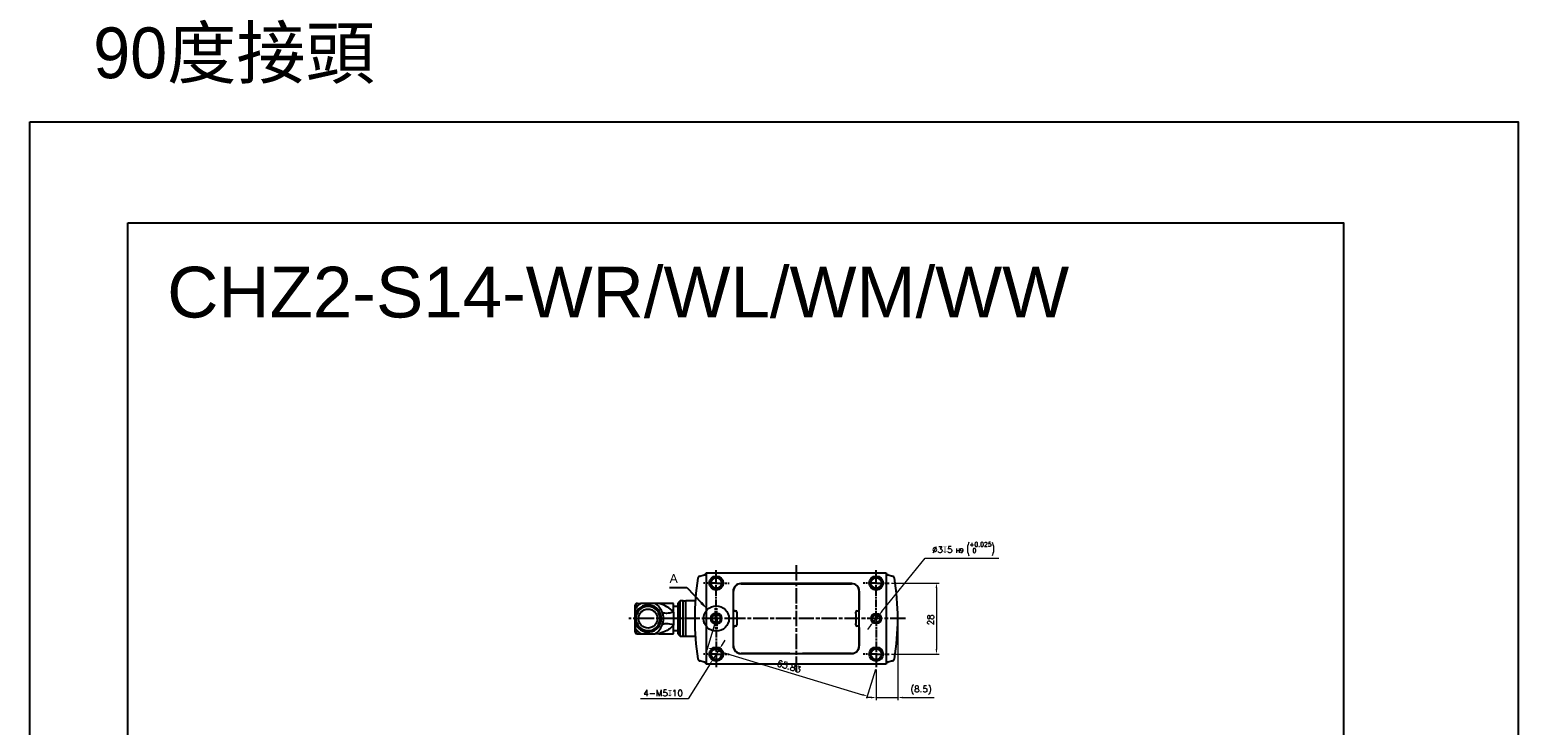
# Model space of a CAD drawing. Header units: millimetres. Extents: x 0 to 7391, y -1386 to 1500.
# Tile 86 of 127: x 5051 to 5637, y 1122 to 1396. Entities that reach past the tile are written whole.
import ezdxf

# ---------------------------------------------------------------- set-up
doc = ezdxf.new("R2010")
doc.units = ezdxf.units.MM
doc.header["$LTSCALE"] = 0.5
doc.linetypes.add('AM_ISO08W050', pattern=[18, 12, -1.5, 3, -1.5])
doc.linetypes.add('AM_ISO08W050x2', pattern=[9, 6, -0.75, 1.5, -0.75])
for name, color, linetype, lineweight in [('AM_5', 3, 'Continuous', 25), ('AM_7', 4, 'AM_ISO08W050', 25), ('AM_8', 1, 'Continuous', 25)]:
    doc.layers.add(name, color=color, linetype=linetype, lineweight=lineweight)
doc.styles.get("Standard").update_dxf_attribs({"font": 'arial.ttf'})
doc.styles.add('尺寸標註', font='romans.shx', dxfattribs={"bigfont": 'CHINESET.SHX'})
doc.dimstyles.new('複本 CNS2-1$0', dxfattribs={"dimtxt": 2.5, "dimasz": 2, "dimexe": 1, "dimexo": 1, "dimgap": 1, "dimtad": 1, "dimdsep": 46, "dimtxsty": '尺寸標註', "dimcen": 0, "dimclrd": 2, "dimclre": 2, "dimclrt": 3, "dimadec": 0, "dimazin": 2, "dimtp": 0.1, "dimtm": 0.1, "dimtfac": 0.71, "dimtmove": 0, "dimatfit": 0, "dimfxl": 0, "dimlwd": 13, "dimlwe": 13, "dimarcsym": 0})
doc.dimstyles.new('複本 CNS2-1$3', dxfattribs={"dimtxt": 2.5, "dimasz": 2, "dimexe": 1, "dimexo": 1, "dimgap": 1, "dimtad": 1, "dimtoh": 1, "dimdsep": 46, "dimtxsty": '尺寸標註', "dimcen": 0, "dimclrd": 2, "dimclre": 2, "dimclrt": 3, "dimadec": 0, "dimazin": 2, "dimtp": 0.1, "dimtm": 0.1, "dimtfac": 0.71, "dimtmove": 0, "dimatfit": 0, "dimfxl": 0, "dimlwd": 13, "dimlwe": 13, "dimarcsym": 0})

# ---------------------------------------------------------------- blocks, each defined once
blk = doc.blocks.new('*D344')
at = {"layer": 'AM_5', "color": 2, "lineweight": 13}
for p, q in [((5390.44, 1177.97), (5409.1, 1177.97)), ((5408.1, 1175.97), (5408.1, 1151.97)), ((5390.44, 1149.97), (5409.1, 1149.97))]:
    blk.add_line(p, q, dxfattribs=at)
at = {"layer": 'AM_5', "color": 2}
for points in [[(5407.76, 1175.97), (5408.43, 1175.97), (5408.1, 1177.97)], [(5407.76, 1151.97), (5408.43, 1151.97), (5408.1, 1149.97)]]:
    blk.add_solid(points, dxfattribs=at)
at = {"layer": 'Defpoints', "color": 0}
for p in [(5389.44, 1177.97), (5389.44, 1149.97), (5408.1, 1149.97)]:
    blk.add_point(p, dxfattribs=at)
at = {"layer": 'AM_5', "color": 3, "insert": (5405.85, 1163.47), "char_height": 2.5, "attachment_point": 5, "rotation": 90, "style": '尺寸標註'}
blk.add_mtext('28', dxfattribs=at)
blk = doc.blocks.new('*D345')
at = {"layer": 'AM_5', "color": 2, "lineweight": 13}
for p, q in [((5321.05, 1163.01), (5317.57, 1151.53)), ((5319.77, 1151.91), (5378.95, 1133.97)), ((5384.05, 1143.91), (5380.57, 1132.43))]:
    blk.add_line(p, q, dxfattribs=at)
at = {"layer": 'AM_5', "color": 2}
for points in [[(5319.87, 1152.23), (5319.68, 1151.59), (5317.86, 1152.49)], [(5379.04, 1134.29), (5378.85, 1133.65), (5380.86, 1133.39)]]:
    blk.add_solid(points, dxfattribs=at)
at = {"layer": 'Defpoints', "color": 0}
for p in [(5321.34, 1163.97), (5384.34, 1144.87), (5380.86, 1133.39)]:
    blk.add_point(p, dxfattribs=at)
at = {"layer": 'AM_5', "color": 3, "insert": (5350.01, 1145.09), "char_height": 2.5, "attachment_point": 5, "rotation": 343.13403, "style": '尺寸標註'}
blk.add_mtext('65.83', dxfattribs=at)
blk = doc.blocks.new('*S490')
at = {"layer": 'AM_5'}
for p, q in [((6387.28, 1186.03), (6394.05, 1186.03)), ((6394.05, 1186.03), (6399.86, 1179.93))]:
    blk.add_line(p, q, dxfattribs=at)
at = {"layer": 'AM_5', "linetype": 'Continuous'}
blk.add_trace([(6399.43, 1179.53), (6400.28, 1180.33), (6402.27, 1177.4)], dxfattribs=at)
at = {"layer": 'AM_5', "color": 2, "insert": (6388.92, 1187.78), "char_height": 3.5, "attachment_point": 8}
blk.add_mtext('A', dxfattribs=at)
blk = doc.blocks.new('*D364')
at = {"layer": 'AM_5', "color": 2, "lineweight": 13}
for p, q in [((5392.84, 1162.97), (5392.84, 1131.86)), ((5384.34, 1143.87), (5384.34, 1131.86)), ((5382.34, 1132.86), (5380.34, 1132.86)), ((5384.34, 1132.86), (5392.84, 1132.86)), ((5394.84, 1132.86), (5407.18, 1132.86))]:
    blk.add_line(p, q, dxfattribs=at)
at = {"layer": 'AM_5', "color": 2}
for points in [[(5382.34, 1133.19), (5382.34, 1132.52), (5384.34, 1132.86)], [(5394.84, 1133.19), (5394.84, 1132.52), (5392.84, 1132.86)]]:
    blk.add_solid(points, dxfattribs=at)
at = {"layer": 'Defpoints', "color": 0}
for p in [(5392.84, 1163.97), (5384.34, 1144.87), (5392.84, 1132.86)]:
    blk.add_point(p, dxfattribs=at)
at = {"layer": 'AM_5', "color": 3, "insert": (5402.01, 1135.76), "char_height": 2.5, "attachment_point": 5, "style": '尺寸標註'}
blk.add_mtext('(8.5)', dxfattribs=at)
blk = doc.blocks.new('*D365')
at = {"layer": 'AM_5', "color": 2, "lineweight": 13}
for p, q in [((5323.74, 1153.78), (5324.8, 1155.47)), ((5322.67, 1152.09), (5320.01, 1147.85)), ((5318.95, 1146.16), (5310.26, 1132.34)), ((5310.26, 1132.34), (5291.52, 1132.34))]:
    blk.add_line(p, q, dxfattribs=at)
blk.add_arc((5321.34, 1149.97), 2.5, 214.93086, 256.41264, dxfattribs=at)
at = {"layer": 'AM_5', "color": 2}
for points in [[(5323.45, 1153.96), (5324.02, 1153.6), (5322.67, 1152.09)], [(5318.66, 1146.34), (5319.23, 1145.98), (5320.01, 1147.85)]]:
    blk.add_solid(points, dxfattribs=at)
at = {"layer": 'Defpoints', "color": 0}
for p in [(5322.67, 1152.09), (5320.01, 1147.85)]:
    blk.add_point(p, dxfattribs=at)
at = {"layer": 'AM_5', "color": 3, "insert": (5300.39, 1134.59), "char_height": 2.5, "attachment_point": 5, "style": '尺寸標註'}
blk.add_mtext('4-M5{\\Famgdt;x}10', dxfattribs=at)
blk = doc.blocks.new('*D367')
at = {"layer": 'AM_5', "color": 2, "lineweight": 13}
for p, q in [((5386.55, 1166.69), (5403.65, 1187.74)), ((5403.65, 1187.74), (5432.63, 1187.74)), ((5382.13, 1161.25), (5380.87, 1159.7)), ((5383.4, 1162.81), (5385.29, 1165.14))]:
    blk.add_line(p, q, dxfattribs=at)
at = {"layer": 'AM_5', "color": 2}
for points in [[(5381.88, 1161.46), (5382.39, 1161.04), (5383.4, 1162.81)], [(5386.29, 1166.9), (5386.81, 1166.48), (5385.29, 1165.14)]]:
    blk.add_solid(points, dxfattribs=at)
at = {"layer": 'Defpoints', "color": 0}
for p in [(5383.4, 1162.81), (5385.29, 1165.14)]:
    blk.add_point(p, dxfattribs=at)
at = {"layer": 'AM_5', "color": 3, "insert": (5418.64, 1191.4), "char_height": 2.5, "attachment_point": 5, "style": '尺寸標註'}
blk.add_mtext('∅3{\\Famgdt;x}5{}{\\H0.7x;\\C3; H9 {\\H2x;\\W0.5;(}\\S+0.025^  0;{\\H2x;\\W0.5;)}}', dxfattribs=at)

msp = doc.modelspace()

# ---------------------------------------------------------------- linework, layer by layer
at = {"color": 7, "linetype": 'Continuous', "lineweight": 25}
for p, q in [((5314.844, 1180.686), (5316.619, 1181.161)), ((5316.825, 1181.194), (5317.342, 1181.221)), ((5317.342, 1181.471), (5317.342, 1181.971)), ((5317.342, 1181.971), (5388.342, 1181.971)), ((5317.342, 1181.471), (5317.342, 1146.471)), ((5388.342, 1181.971), (5388.342, 1181.471)), ((5388.342, 1181.471), (5388.342, 1146.471)), ((5388.342, 1181.221), (5388.858, 1181.194)), ((5389.065, 1181.161), (5390.84, 1180.686)), ((5313.842, 1178.078), (5313.842, 1178.096)), ((5327.992, 1174.771), (5327.992, 1153.171)), ((5328.092, 1167.471), (5328.092, 1174.721)), ((5374.692, 1177.771), (5330.992, 1177.771)), ((5331.092, 1177.721), (5350.342, 1177.721)), ((5350.342, 1177.721), (5350.349, 1177.771)), ((5350.342, 1177.721), (5355.342, 1177.721)), ((5355.342, 1177.721), (5355.334, 1177.771)), ((5355.342, 1177.721), (5374.592, 1177.721)), ((5377.592, 1174.721), (5377.592, 1167.471)), ((5377.692, 1153.171), (5377.692, 1174.771)), ((5391.842, 1178.096), (5391.842, 1178.078)), ((5289.242, 1168.971), (5289.242, 1167.136)), ((5289.242, 1167.136), (5289.242, 1165.045)), ((5290.242, 1169.971), (5291.607, 1169.971)), ((5297.276, 1169.971), (5291.607, 1169.971)), ((5298.595, 1169.971), (5297.276, 1169.971)), ((5304.542, 1169.971), (5298.851, 1169.971)), ((5304.542, 1166.556), (5304.542, 1169.971)), ((5306.342, 1168.721), (5304.542, 1168.721)), ((5307.147, 1170.971), (5306.342, 1170.166)), ((5306.342, 1157.776), (5306.342, 1170.166)), ((5308.342, 1170.971), (5307.147, 1170.971)), ((5307.147, 1156.971), (5307.147, 1170.971)), ((5308.342, 1156.971), (5308.342, 1170.971)), ((5309.342, 1170.871), (5308.342, 1170.871)), ((5313.087, 1170.971), (5309.342, 1170.971)), ((5309.342, 1156.971), (5309.342, 1170.971)), ((5289.242, 1165.045), (5289.242, 1162.897)), ((5289.817, 1165.045), (5289.242, 1165.045)), ((5289.817, 1162.897), (5289.242, 1162.897)), ((5289.242, 1162.897), (5289.242, 1160.806)), ((5289.276, 1165.303), (5289.831, 1165.16)), ((5289.831, 1162.783), (5289.276, 1162.639)), ((5289.831, 1165.16), (5289.817, 1165.045)), ((5289.817, 1165.045), (5289.817, 1162.897)), ((5289.817, 1162.897), (5289.831, 1162.783)), ((5304.542, 1163.971), (5300.542, 1163.971)), ((5304.542, 1166.556), (5304.542, 1163.971)), ((5304.542, 1163.971), (5304.542, 1161.386)), ((5304.542, 1157.971), (5304.542, 1161.386)), ((5321.092, 1165.971), (5321.592, 1165.971)), ((5321.092, 1165.471), (5321.092, 1165.971)), ((5321.592, 1165.471), (5321.092, 1165.471)), ((5321.092, 1161.971), (5321.092, 1162.471)), ((5321.092, 1162.471), (5321.592, 1162.471)), ((5321.592, 1161.971), (5321.092, 1161.971)), ((5321.592, 1165.471), (5321.592, 1165.971)), ((5321.592, 1161.971), (5321.592, 1162.471)), ((5328.592, 1166.971), (5328.892, 1166.971)), ((5329.392, 1166.471), (5329.392, 1165.971)), ((5329.392, 1165.971), (5329.392, 1161.971)), ((5329.392, 1161.971), (5329.392, 1161.471)), ((5376.292, 1165.971), (5376.292, 1166.471)), ((5376.292, 1165.971), (5376.292, 1161.971)), ((5376.292, 1161.471), (5376.292, 1161.971)), ((5376.792, 1166.971), (5377.092, 1166.971)), ((5289.242, 1160.806), (5289.242, 1158.971)), ((5290.242, 1157.971), (5291.607, 1157.971)), ((5291.607, 1157.971), (5297.276, 1157.971)), ((5298.595, 1157.971), (5297.276, 1157.971)), ((5298.851, 1157.971), (5304.542, 1157.971)), ((5304.542, 1159.221), (5306.342, 1159.221)), ((5306.342, 1157.776), (5307.147, 1156.971)), ((5307.147, 1156.971), (5308.342, 1156.971)), ((5308.342, 1157.071), (5309.342, 1157.071)), ((5309.342, 1156.971), (5313.087, 1156.971)), ((5328.092, 1153.221), (5328.092, 1160.471)), ((5328.892, 1160.971), (5328.592, 1160.971)), ((5377.092, 1160.971), (5376.792, 1160.971)), ((5377.592, 1160.471), (5377.592, 1153.221)), ((5313.842, 1149.846), (5313.842, 1149.864)), ((5330.992, 1150.171), (5374.692, 1150.171)), ((5350.342, 1150.221), (5331.092, 1150.221)), ((5350.342, 1150.221), (5355.342, 1150.221)), ((5350.349, 1150.171), (5350.342, 1150.221)), ((5355.334, 1150.171), (5355.342, 1150.221)), ((5374.592, 1150.221), (5355.342, 1150.221)), ((5391.842, 1149.864), (5391.842, 1149.846)), ((5316.619, 1146.781), (5314.844, 1147.256)), ((5317.342, 1146.721), (5316.825, 1146.748)), ((5317.342, 1145.971), (5317.342, 1146.471)), ((5388.342, 1145.971), (5317.342, 1145.971)), ((5388.858, 1146.748), (5388.342, 1146.721)), ((5388.342, 1146.471), (5388.342, 1145.971)), ((5390.84, 1147.256), (5389.065, 1146.781))]:
    msp.add_line(p, q, dxfattribs=at)
at = {"color": 1}
msp.add_lwpolyline([(5050.843, 1359.753), (5637.329, 1359.753), (5637.329, -881.084), (5050.843, -881.084)], close=True, dxfattribs=at)
msp.add_lwpolyline([(5089.468, 1319.951), (5568.453, 1319.951), (5568.453, 655.075), (5089.468, 655.075)], close=True)
at = {"color": 7, "linetype": 'Continuous', "lineweight": 25, "flags": 128}
for points in [[(5313.851, 1178.144), (5313.844, 1178.12), (5313.842, 1178.096)], [(5338.343, 1177.721), (5338.362, 1177.723), (5339.342, 1177.771)], [(5366.342, 1177.771), (5367.322, 1177.723), (5367.34, 1177.721)], [(5391.842, 1178.096), (5391.839, 1178.12), (5391.832, 1178.144)], [(5298.857, 1169.9), (5298.618, 1169.957), (5298.595, 1169.966)], [(5298.85, 1169.971), (5298.783, 1169.964), (5298.778, 1169.944), (5298.831, 1169.912), (5298.846, 1169.906)], [(5304.542, 1166.556), (5303.775, 1166.315), (5303.029, 1166.14), (5302.325, 1166.035), (5301.681, 1166.003), (5301.115, 1166.044), (5300.642, 1166.159), (5300.276, 1166.343), (5300.026, 1166.591)], [(5304.542, 1161.386), (5303.775, 1161.627), (5303.029, 1161.802), (5302.325, 1161.907), (5301.681, 1161.939), (5301.115, 1161.898), (5300.642, 1161.783), (5300.276, 1161.599), (5300.026, 1161.351)], [(5298.595, 1157.977), (5298.618, 1157.985), (5298.857, 1158.042)], [(5298.829, 1158.022), (5298.777, 1157.998), (5298.783, 1157.978), (5298.85, 1157.971)], [(5313.842, 1149.846), (5313.844, 1149.822), (5313.851, 1149.798)], [(5339.342, 1150.171), (5338.362, 1150.219), (5338.343, 1150.221)], [(5367.34, 1150.221), (5367.322, 1150.219), (5366.342, 1150.171)], [(5391.832, 1149.798), (5391.839, 1149.822), (5391.842, 1149.846)]]:
    msp.add_lwpolyline(points, dxfattribs=at)
at = {"color": 8, "linetype": 'Continuous', "lineweight": 25, "flags": 128}
msp.add_lwpolyline([(5304.542, 1161.386), (5304.236, 1161.031), (5303.881, 1160.676), (5303.477, 1160.325), (5303.024, 1159.981), (5302.485, 1159.626), (5301.952, 1159.319), (5301.313, 1158.995), (5300.8, 1158.765), (5300.446, 1158.62), (5299.984, 1158.443), (5299.62, 1158.312), (5299.33, 1158.212), (5299.103, 1158.134), (5298.938, 1158.074), (5298.829, 1158.022)], dxfattribs=at)
at = {"color": 7}
for centre in [(5321.342, 1177.971), (5384.342, 1177.971), (5321.342, 1149.971), (5384.342, 1149.971)]:
    msp.add_circle(centre, 2.75, dxfattribs=at)
at = {"color": 7, "linetype": 'Continuous', "lineweight": 25}
for centre, radius in [((5321.342, 1177.971), 2.1), ((5384.342, 1177.971), 2.1), ((5294.442, 1163.971), 3.75), ((5384.342, 1163.971), 2), ((5384.342, 1163.971), 1.5), ((5321.342, 1149.971), 2.1), ((5384.342, 1149.971), 2.1)]:
    msp.add_circle(centre, radius, dxfattribs=at)
for centre, radius, start, end in [((5412.842, 1163.971), 100, 170.846648, 189.153352), ((5315.102, 1179.72), 1, 105, 170.846648), ((5316.877, 1180.195), 1, 93, 105), ((5388.806, 1180.195), 1, 75, 87), ((5390.581, 1179.72), 1, 9.153352, 75), ((5292.842, 1163.971), 100, 350.846648, 9.153352), ((5330.992, 1174.771), 3, 90, 180), ((5331.092, 1174.721), 3, 90, 180), ((5374.592, 1174.721), 3, 0, 90), ((5374.692, 1174.771), 3, 0, 90), ((5290.242, 1168.971), 1, 91.523762, 180), ((5290.231, 1167.135), 0.989, 142.604914, 179.980422), ((5294.442, 1163.971), 5.335, 194.455642, 165.544334), ((5363.714, 1161.347), 74.544, 175.083263, 176.958025), ((5296.409, 1163.162), 8.332, 125.190343, 146.703262), ((5524.953, 1087.826), 248.696, 160.712901, 161.257468), ((5294.442, 1163.971), 4.761, 194.455642, 165.544358), ((5290.242, 1168.971), 1, 90, 91.523762), ((5292.876, 1163.582), 7.758, 22.826218, 55.44519), ((5328.592, 1167.471), 0.5, 180, 270), ((5377.092, 1167.471), 0.5, 270, 0), ((5290.233, 1165.045), 0.991, 164.946087, 179.998552), ((5290.233, 1162.897), 0.991, 180.001377, 195.053875), ((5357.167, 1166.14), 67.982, 182.95148, 185.007229), ((5292.898, 1164.343), 7.731, 304.495748, 337.232844), ((5293.55, 1163.955), 6.992, 0.131968, 22.14934), ((5293.55, 1163.987), 6.992, 337.850798, 359.867894), ((5321.092, 1163.971), 2, 90, 270), ((5321.092, 1163.971), 1.5, 90, 270), ((5321.592, 1163.971), 2, 270, 90), ((5321.592, 1163.971), 1.5, 270, 90), ((5328.892, 1166.471), 0.5, 0, 90), ((5328.892, 1161.471), 0.5, 270, 0), ((5376.792, 1166.471), 0.5, 90, 180), ((5376.792, 1161.471), 0.5, 180, 270), ((5290.231, 1160.807), 0.989, 180.019578, 217.395086), ((5290.242, 1158.971), 1, 180, 268.476238), ((5296.409, 1164.78), 8.332, 213.296915, 234.809477), ((5524.953, 1240.116), 248.696, 198.742532, 199.287099), ((5290.242, 1158.971), 1, 268.476238, 270), ((5328.592, 1160.471), 0.5, 90, 180), ((5377.092, 1160.471), 0.5, 0, 90), ((5330.992, 1153.171), 3, 180, 270), ((5331.092, 1153.221), 3, 180, 270), ((5374.592, 1153.221), 3, 270, 0), ((5374.692, 1153.171), 3, 270, 0), ((5315.102, 1148.222), 1, 189.153352, 255), ((5316.877, 1147.747), 1, 255, 267), ((5388.806, 1147.747), 1, 273, 285), ((5390.581, 1148.222), 1, 285, 350.846648)]:
    msp.add_arc(centre, radius, start, end, dxfattribs=at)
at = {"color": 3, "linetype": 'Continuous', "lineweight": 25}
for centre in [(5321.342, 1177.971), (5384.342, 1177.971), (5321.342, 1149.971), (5384.342, 1149.971)]:
    msp.add_arc(centre, 2.5, 256.412642, 171.497407, dxfattribs=at)
at = {"color": 8, "linetype": 'Continuous', "lineweight": 25}
msp.add_arc((5294.971, 1156.8), 13.667, 45.547709, 73.525442, dxfattribs=at)
at = {"layer": 'AM_7'}
for p, q in [((5352.842, 1184.971), (5352.842, 1142.971)), ((5395.842, 1163.971), (5286.842, 1163.971))]:
    msp.add_line(p, q, dxfattribs=at)
at = {"layer": 'AM_7', "linetype": 'AM_ISO08W050x2'}
for p, q in [((5321.342, 1163.971), (5321.342, 1183.071)), ((5384.342, 1163.971), (5384.342, 1183.071)), ((5321.342, 1177.971), (5316.242, 1177.971)), ((5321.342, 1177.971), (5326.442, 1177.971)), ((5384.342, 1177.971), (5379.242, 1177.971)), ((5384.342, 1177.971), (5389.442, 1177.971)), ((5321.092, 1163.971), (5321.092, 1168.471)), ((5321.592, 1163.971), (5321.592, 1168.471)), ((5321.092, 1163.971), (5321.092, 1159.471)), ((5321.342, 1163.971), (5321.342, 1144.871)), ((5321.592, 1163.971), (5321.592, 1159.471)), ((5384.342, 1163.971), (5384.342, 1144.871)), ((5321.342, 1149.971), (5316.242, 1149.971)), ((5321.342, 1149.971), (5326.442, 1149.971)), ((5384.342, 1149.971), (5379.242, 1149.971)), ((5384.342, 1149.971), (5389.442, 1149.971))]:
    msp.add_line(p, q, dxfattribs=at)
at = {"layer": 'AM_8'}
msp.add_circle((5321.342, 1163.971), 5, dxfattribs=at)

# ---------------------------------------------------------------- block references
at = {"layer": 'AM_5'}
msp.add_blockref('*S490', (-1084.372, -9.802), dxfattribs=at)

# ---------------------------------------------------------------- texts
msp.add_text('CHZ2-S14-WR/WL/WM/WW', height=20).set_placement((5104.99, 1282.607))
at = {"color": 1, "insert": (5131.333, 1385.796), "char_height": 20, "attachment_point": 5}
msp.add_mtext_dynamic_manual_height_columns('{\\fPMingLiU|b0|i0|c136|p18;90度接頭}', width=164.01934, gutter_width=12.5, heights=[0], dxfattribs=at)

# ---------------------------------------------------------------- dimensions: what is measured, and where the dimension line sits
at = {"layer": 'AM_5'}
for p1, p2, text, override, picture, middle in [((5383.396, 1162.807), (5385.288, 1165.135), '<>{\\Famgdt;x}5{}{\\H0.7x;\\C3; H9 {\\H2x;\\W0.5;(}\\S+0.025^  0;{\\H2x;\\W0.5;)}}', {"dimtp": 0.02, "dimtm": 0, "dimtdec": 3, "dimtzin": 8}, '*D367', (5418.641, 1187.738)), ((5322.672, 1152.088), (5320.011, 1147.854), '4-M<>{\\Famgdt;x}10', {"dimdec": 1, "dimpost": '<>', "dimtix": 1}, '*D365', (5300.389, 1132.337))]:
    dim = msp.add_diameter_dim_2p(p1=p1, p2=p2, text=text, dimstyle='複本 CNS2-1$3', override=override, dxfattribs=at)
    dim.commit()
    dim.dimension.update_dxf_attribs({"geometry": picture, "text_midpoint": middle, "dimtype": 163})
dim = msp.add_linear_dim(base=(5408.097, 1149.971), p1=(5389.442, 1177.971), p2=(5389.442, 1149.971), angle=270, dimstyle='複本 CNS2-1$0', override={"dimtix": 1}, dxfattribs=at)
dim.commit()
dim.dimension.update_dxf_attribs({"geometry": '*D344', "text_midpoint": (5408.097, 1163.469), "dimtype": 161})
dim = msp.add_aligned_dim(p1=(5321.342, 1163.971), p2=(5384.342, 1144.871), distance=-12, dimstyle='複本 CNS2-1$0', override={"dimtix": 1}, dxfattribs=at)
dim.commit()
dim.dimension.update_dxf_attribs({"geometry": '*D345', "text_midpoint": (5350.013, 1145.09)})
dim = msp.add_linear_dim(base=(5392.842, 1132.858), p1=(5384.342, 1144.871), p2=(5392.842, 1163.971), text='(<>)', dimstyle='複本 CNS2-1$0', override={"dimtix": 1}, dxfattribs=at)
dim.commit()
dim.dimension.update_dxf_attribs({"geometry": '*D364', "text_midpoint": (5402.008, 1132.858), "dimtype": 160})

doc.saveas('drawing.dxf')
